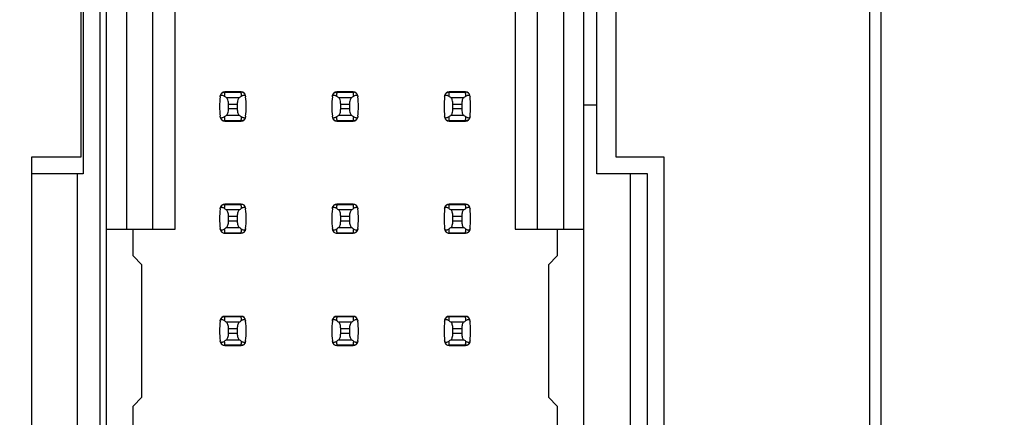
# Model space of a CAD drawing. Header units: inches. Extents: x 0 to 34, y 0 to 22.
# Tile 18 of 39: x 7.5 to 9.3, y 12.5 to 13.2. Entities that reach past the tile are written whole.
import ezdxf

# ---------------------------------------------------------------- set-up
doc = ezdxf.new("R2010")
doc.units = ezdxf.units.IN
doc.header["$LTSCALE"] = 1.87
doc.header["$MEASUREMENT"] = 0
doc.layers.get('0').update_dxf_attribs({"linetype": 'CONTINUOUS'})
doc.layers.add('DIMENSIONS', color=7, linetype='CONTINUOUS')
doc.styles.get("Standard").update_dxf_attribs({"font": 'txt', "width": 0.8})
doc.dimstyles.new('DIMSTYLE_2', dxfattribs={"dimtxt": 0.125, "dimasz": 0.18, "dimexe": 0.125, "dimexo": 0.0625, "dimgap": 0.09, "dimtad": 0, "dimtih": 1, "dimtoh": 1, "dimlfac": 0.5, "dimzin": 4, "dimdsep": 46, "dimtxsty": 'STANDARD', "dimblk": '_FILLED', "dimblk1": '_FILLED', "dimblk2": '_FILLED', "dimcen": 0.09, "dimadec": 0, "dimazin": 0, "dimtp": 0.001, "dimtm": 0.001, "dimtfac": 1, "dimtofl": 0, "dimtmove": 0, "dimatfit": 3, "dimldrblk": '_FILLED', "dimfxl": 1, "dimtolj": 1, "dimtzin": 4, "dimarcsym": 0})

# ---------------------------------------------------------------- blocks, each defined once
blk = doc.blocks.new('*D12')
at = {"layer": 'DIMENSIONS', "color": 2, "linetype": 'CONTINUOUS'}
blk.add_line((7.5631, 14.2077), (6.7841, 14.2077), dxfattribs=at)
at = {"layer": 'DIMENSIONS', "color": 2, "linetype": 'CONTINUOUS', "insert": (6.7216, 14.2702), "char_height": 0.125, "width": 1.225, "attachment_point": 3, "line_spacing_factor": 0.9}
blk.add_mtext('4.15{\\Ftxt.shx;\\W1.000000;\\H0.125000; }[105.4]', dxfattribs=at)
blk = doc.blocks.new('_FILLED')
at = {"color": 0, "linetype": 'BYBLOCK'}
blk.add_solid([(0, 0), (-1, 0.1736), (-1, -0.1736)], dxfattribs=at)
blk = doc.blocks.new('*D15')
at = {"layer": 'DIMENSIONS', "color": 2, "linetype": 'CONTINUOUS'}
blk.add_line((8.9401, 14.2437), (9.7351, 14.2437), dxfattribs=at)
at = {"layer": 'DIMENSIONS', "color": 2, "linetype": 'CONTINUOUS', "insert": (9.7976, 14.3062), "char_height": 0.125, "width": 1.225, "attachment_point": 1, "line_spacing_factor": 0.9}
blk.add_mtext('4.17{\\Ftxt.shx;\\W1.000000;\\H0.125000; }[105.8]', dxfattribs=at)
blk = doc.blocks.new('*D16')
at = {"layer": 'DIMENSIONS', "color": 2, "linetype": 'CONTINUOUS'}
blk.add_line((8.9401, 13.2617), (9.7351, 13.2617), dxfattribs=at)
at = {"layer": 'DIMENSIONS', "color": 2, "linetype": 'CONTINUOUS', "insert": (9.7976, 13.3242), "char_height": 0.125, "width": 1.125, "attachment_point": 1, "line_spacing_factor": 0.9}
blk.add_mtext('3.68{\\Ftxt.shx;\\W1.000000;\\H0.125000; }[93.3]', dxfattribs=at)

msp = doc.modelspace()

# ---------------------------------------------------------------- linework, layer by layer
at = {"color": 7, "linetype": 'CONTINUOUS'}
for p, q in [((9.0476, 15.7957), (9.0476, 5.6677)), ((9.0276, 15.7357), (9.0276, 5.7277)), ((7.6216, 14.2377), (7.6216, 12.9417)), ((8.5756, 12.9417), (8.5756, 14.2377)), ((7.6256, 14.2077), (7.6256, 12.9117)), ((7.6556, 14.2077), (7.6556, 7.2537)), ((8.5416, 12.9117), (8.5416, 14.2077)), ((7.6675, 7.2868), (7.6675, 14.1766)), ((8.5179, 7.2868), (8.5179, 14.1766)), ((7.7029, 14.1333), (7.7029, 12.8128)), ((7.7501, 12.8128), (7.7501, 14.086)), ((7.7895, 12.8128), (7.7895, 14.0467)), ((8.4824, 12.8128), (8.4824, 14.0545)), ((8.4352, 14.0073), (8.4352, 12.8128)), ((8.3958, 13.9679), (8.3958, 12.8128)), ((7.9073, 13.0577), (7.878, 13.0577)), ((7.878, 13.0577), (7.878, 13.0573)), ((7.878, 13.0573), (7.9073, 13.0573)), ((7.9073, 13.0573), (7.9073, 13.0577)), ((8.1073, 13.0577), (8.078, 13.0577)), ((8.078, 13.0577), (8.078, 13.0573)), ((8.078, 13.0573), (8.1073, 13.0573)), ((8.1073, 13.0573), (8.1073, 13.0577)), ((8.3073, 13.0577), (8.278, 13.0577)), ((8.278, 13.0577), (8.278, 13.0573)), ((8.278, 13.0573), (8.3073, 13.0573)), ((8.3073, 13.0573), (8.3073, 13.0577)), ((7.904, 13.0474), (7.8813, 13.0474)), ((8.104, 13.0474), (8.0813, 13.0474)), ((8.304, 13.0474), (8.2813, 13.0474)), ((7.8848, 13.0274), (7.8848, 13.036)), ((7.8848, 13.036), (7.9005, 13.036)), ((7.9005, 13.0274), (7.8848, 13.0274)), ((7.9005, 13.036), (7.9005, 13.0274)), ((8.0848, 13.0274), (8.0848, 13.036)), ((8.0848, 13.036), (8.1005, 13.036)), ((8.1005, 13.0274), (8.0848, 13.0274)), ((8.1005, 13.036), (8.1005, 13.0274)), ((8.2848, 13.0274), (8.2848, 13.036)), ((8.2848, 13.036), (8.3005, 13.036)), ((8.3005, 13.0274), (8.2848, 13.0274)), ((8.3005, 13.036), (8.3005, 13.0274)), ((8.5179, 13.0344), (8.5416, 13.0344)), ((7.9073, 13.0061), (7.878, 13.0061)), ((7.878, 13.0061), (7.878, 13.0057)), ((7.878, 13.0057), (7.9073, 13.0057)), ((7.8813, 13.016), (7.904, 13.016)), ((7.9073, 13.0057), (7.9073, 13.0061)), ((8.1073, 13.0061), (8.078, 13.0061)), ((8.078, 13.0061), (8.078, 13.0057)), ((8.078, 13.0057), (8.1073, 13.0057)), ((8.0813, 13.016), (8.104, 13.016)), ((8.1073, 13.0057), (8.1073, 13.0061)), ((8.3073, 13.0061), (8.278, 13.0061)), ((8.278, 13.0061), (8.278, 13.0057)), ((8.278, 13.0057), (8.3073, 13.0057)), ((8.2813, 13.016), (8.304, 13.016)), ((8.3073, 13.0057), (8.3073, 13.0061)), ((7.5336, 12.9417), (7.5336, 12.3217)), ((7.6216, 12.9417), (7.5336, 12.9417)), ((8.6616, 12.9417), (8.5756, 12.9417)), ((8.6616, 12.3217), (8.6616, 12.9417)), ((7.6256, 12.9117), (7.5336, 12.9117)), ((7.6156, 12.3517), (7.6156, 12.9117)), ((8.6316, 12.9117), (8.5416, 12.9117)), ((8.6005, 12.9117), (8.6005, 12.3517)), ((8.6316, 12.3517), (8.6316, 12.9117)), ((7.9073, 12.8577), (7.878, 12.8577)), ((7.878, 12.8577), (7.878, 12.8573)), ((7.878, 12.8573), (7.9073, 12.8573)), ((7.904, 12.8474), (7.8813, 12.8474)), ((7.9073, 12.8573), (7.9073, 12.8577)), ((8.1073, 12.8577), (8.078, 12.8577)), ((8.078, 12.8577), (8.078, 12.8573)), ((8.078, 12.8573), (8.1073, 12.8573)), ((8.104, 12.8474), (8.0813, 12.8474)), ((8.1073, 12.8573), (8.1073, 12.8577)), ((8.3073, 12.8577), (8.278, 12.8577)), ((8.278, 12.8577), (8.278, 12.8573)), ((8.278, 12.8573), (8.3073, 12.8573)), ((8.304, 12.8474), (8.2813, 12.8474)), ((8.3073, 12.8573), (8.3073, 12.8577)), ((7.8848, 12.8274), (7.8848, 12.836)), ((7.8848, 12.836), (7.9005, 12.836)), ((7.9005, 12.836), (7.9005, 12.8274)), ((8.0848, 12.8274), (8.0848, 12.836)), ((8.0848, 12.836), (8.1005, 12.836)), ((8.1005, 12.836), (8.1005, 12.8274)), ((8.2848, 12.8274), (8.2848, 12.836)), ((8.2848, 12.836), (8.3005, 12.836)), ((8.3005, 12.836), (8.3005, 12.8274)), ((7.6675, 12.8128), (7.7895, 12.8128)), ((7.7147, 12.7656), (7.7147, 12.8128)), ((7.8813, 12.816), (7.904, 12.816)), ((7.9005, 12.8274), (7.8848, 12.8274)), ((8.0813, 12.816), (8.104, 12.816)), ((8.1005, 12.8274), (8.0848, 12.8274)), ((8.2813, 12.816), (8.304, 12.816)), ((8.3005, 12.8274), (8.2848, 12.8274)), ((8.3958, 12.8128), (8.5179, 12.8128)), ((8.4706, 12.8128), (8.4706, 12.7656)), ((7.9073, 12.8061), (7.878, 12.8061)), ((7.878, 12.8061), (7.878, 12.8057)), ((7.878, 12.8057), (7.9073, 12.8057)), ((7.9073, 12.8057), (7.9073, 12.8061)), ((8.1073, 12.8061), (8.078, 12.8061)), ((8.078, 12.8061), (8.078, 12.8057)), ((8.078, 12.8057), (8.1073, 12.8057)), ((8.1073, 12.8057), (8.1073, 12.8061)), ((8.3073, 12.8061), (8.278, 12.8061)), ((8.278, 12.8061), (8.278, 12.8057)), ((8.278, 12.8057), (8.3073, 12.8057)), ((8.3073, 12.8057), (8.3073, 12.8061)), ((7.7305, 12.7498), (7.7147, 12.7656)), ((8.4706, 12.7656), (8.4549, 12.7498)), ((7.7305, 12.5136), (7.7305, 12.7498)), ((8.4549, 12.7498), (8.4549, 12.5136)), ((7.9073, 12.6577), (7.878, 12.6577)), ((7.878, 12.6577), (7.878, 12.6573)), ((7.878, 12.6573), (7.9073, 12.6573)), ((7.9073, 12.6573), (7.9073, 12.6577)), ((8.1073, 12.6577), (8.078, 12.6577)), ((8.078, 12.6577), (8.078, 12.6573)), ((8.078, 12.6573), (8.1073, 12.6573)), ((8.1073, 12.6573), (8.1073, 12.6577)), ((8.3073, 12.6577), (8.278, 12.6577)), ((8.278, 12.6577), (8.278, 12.6573)), ((8.278, 12.6573), (8.3073, 12.6573)), ((8.3073, 12.6573), (8.3073, 12.6577)), ((7.904, 12.6474), (7.8813, 12.6474)), ((8.104, 12.6474), (8.0813, 12.6474)), ((8.304, 12.6474), (8.2813, 12.6474)), ((7.8848, 12.6274), (7.8848, 12.636)), ((7.8848, 12.636), (7.9005, 12.636)), ((7.9005, 12.6274), (7.8848, 12.6274)), ((7.9005, 12.636), (7.9005, 12.6274)), ((8.0848, 12.6274), (8.0848, 12.636)), ((8.0848, 12.636), (8.1005, 12.636)), ((8.1005, 12.6274), (8.0848, 12.6274)), ((8.1005, 12.636), (8.1005, 12.6274)), ((8.2848, 12.6274), (8.2848, 12.636)), ((8.2848, 12.636), (8.3005, 12.636)), ((8.3005, 12.6274), (8.2848, 12.6274)), ((8.3005, 12.636), (8.3005, 12.6274)), ((7.9073, 12.6061), (7.878, 12.6061)), ((7.878, 12.6061), (7.878, 12.6057)), ((7.878, 12.6057), (7.9073, 12.6057)), ((7.8813, 12.616), (7.904, 12.616)), ((7.9073, 12.6057), (7.9073, 12.6061)), ((8.1073, 12.6061), (8.078, 12.6061)), ((8.078, 12.6061), (8.078, 12.6057)), ((8.078, 12.6057), (8.1073, 12.6057)), ((8.0813, 12.616), (8.104, 12.616)), ((8.1073, 12.6057), (8.1073, 12.6061)), ((8.3073, 12.6061), (8.278, 12.6061)), ((8.278, 12.6061), (8.278, 12.6057)), ((8.278, 12.6057), (8.3073, 12.6057)), ((8.2813, 12.616), (8.304, 12.616)), ((8.3073, 12.6057), (8.3073, 12.6061)), ((7.7147, 12.4978), (7.7305, 12.5136)), ((8.4549, 12.5136), (8.4706, 12.4978)), ((7.7147, 12.4506), (7.7147, 12.4978)), ((8.4706, 12.4978), (8.4706, 12.4506))]:
    msp.add_line(p, q, dxfattribs=at)
for centre, radius, start, end in [((7.878, 13.0498), 0.00787, 90, 173.0471), ((8.0265, 13.0393), 0.1496, 173.0991, 175.7944), ((7.9073, 13.0498), 0.00787, 6.9529, 90), ((7.7588, 13.0393), 0.1496, 4.2056, 6.9009), ((8.078, 13.0498), 0.00787, 90, 173.0471), ((8.2265, 13.0393), 0.1496, 173.0991, 175.7944), ((8.1073, 13.0498), 0.00787, 6.9529, 90), ((7.9588, 13.0393), 0.1496, 4.2056, 6.9009), ((8.278, 13.0498), 0.00787, 90, 173.0471), ((8.4265, 13.0393), 0.1496, 173.0991, 175.7944), ((8.3073, 13.0498), 0.00787, 6.9529, 90), ((8.1588, 13.0393), 0.1496, 4.2056, 6.9009), ((8.0265, 13.0317), 0.1575, 173.6288, 186.3712), ((7.7588, 13.0317), 0.1575, 353.6288, 6.3712), ((8.2265, 13.0317), 0.1575, 173.6288, 186.3712), ((7.9588, 13.0317), 0.1575, 353.6288, 6.3712), ((8.4265, 13.0317), 0.1575, 173.6288, 186.3712), ((8.1588, 13.0317), 0.1575, 353.6288, 6.3712), ((7.878, 13.0136), 0.00787, 186.9529, 270), ((8.0265, 13.0241), 0.1496, 184.2056, 186.9009), ((7.7588, 13.0241), 0.1496, 353.0991, 355.7944), ((7.9073, 13.0136), 0.00787, 270, 353.0471), ((8.078, 13.0136), 0.00787, 186.9529, 270), ((8.2265, 13.0241), 0.1496, 184.2056, 186.9009), ((7.9588, 13.0241), 0.1496, 353.0991, 355.7944), ((8.1073, 13.0136), 0.00787, 270, 353.0471), ((8.278, 13.0136), 0.00787, 186.9529, 270), ((8.4265, 13.0241), 0.1496, 184.2056, 186.9009), ((8.1588, 13.0241), 0.1496, 353.0991, 355.7944), ((8.3073, 13.0136), 0.00787, 270, 353.0471), ((8.0265, 12.8317), 0.1575, 173.6288, 186.3712), ((7.878, 12.8498), 0.00787, 90, 173.0471), ((8.0265, 12.8393), 0.1496, 173.0991, 175.7944), ((7.9073, 12.8498), 0.00787, 6.9529, 90), ((7.7588, 12.8393), 0.1496, 4.2056, 6.9009), ((7.7588, 12.8317), 0.1575, 353.6288, 6.3712), ((8.2265, 12.8317), 0.1575, 173.6288, 186.3712), ((8.078, 12.8498), 0.00787, 90, 173.0471), ((8.2265, 12.8393), 0.1496, 173.0991, 175.7944), ((8.1073, 12.8498), 0.00787, 6.9529, 90), ((7.9588, 12.8393), 0.1496, 4.2056, 6.9009), ((7.9588, 12.8317), 0.1575, 353.6288, 6.3712), ((8.4265, 12.8317), 0.1575, 173.6288, 186.3712), ((8.278, 12.8498), 0.00787, 90, 173.0471), ((8.4265, 12.8393), 0.1496, 173.0991, 175.7944), ((8.3073, 12.8498), 0.00787, 6.9529, 90), ((8.1588, 12.8393), 0.1496, 4.2056, 6.9009), ((8.1588, 12.8317), 0.1575, 353.6288, 6.3712), ((7.878, 12.8136), 0.00787, 186.9529, 270), ((8.0265, 12.8241), 0.1496, 184.2056, 186.9009), ((7.7588, 12.8241), 0.1496, 353.0991, 355.7944), ((7.9073, 12.8136), 0.00787, 270, 353.0471), ((8.078, 12.8136), 0.00787, 186.9529, 270), ((8.2265, 12.8241), 0.1496, 184.2056, 186.9009), ((7.9588, 12.8241), 0.1496, 353.0991, 355.7944), ((8.1073, 12.8136), 0.00787, 270, 353.0471), ((8.278, 12.8136), 0.00787, 186.9529, 270), ((8.4265, 12.8241), 0.1496, 184.2056, 186.9009), ((8.1588, 12.8241), 0.1496, 353.0991, 355.7944), ((8.3073, 12.8136), 0.00787, 270, 353.0471), ((7.878, 12.6498), 0.00787, 90, 173.0471), ((8.0265, 12.6393), 0.1496, 173.0991, 175.7944), ((7.9073, 12.6498), 0.00787, 6.9529, 90), ((7.7588, 12.6393), 0.1496, 4.2056, 6.9009), ((8.078, 12.6498), 0.00787, 90, 173.0471), ((8.2265, 12.6393), 0.1496, 173.0991, 175.7944), ((8.1073, 12.6498), 0.00787, 6.9529, 90), ((7.9588, 12.6393), 0.1496, 4.2056, 6.9009), ((8.278, 12.6498), 0.00787, 90, 173.0471), ((8.4265, 12.6393), 0.1496, 173.0991, 175.7944), ((8.3073, 12.6498), 0.00787, 6.9529, 90), ((8.1588, 12.6393), 0.1496, 4.2056, 6.9009), ((8.0265, 12.6317), 0.1575, 173.6288, 186.3712), ((7.7588, 12.6317), 0.1575, 353.6288, 6.3712), ((8.2265, 12.6317), 0.1575, 173.6288, 186.3712), ((7.9588, 12.6317), 0.1575, 353.6288, 6.3712), ((8.4265, 12.6317), 0.1575, 173.6288, 186.3712), ((8.1588, 12.6317), 0.1575, 353.6288, 6.3712), ((7.878, 12.6136), 0.00787, 186.9529, 270), ((8.0265, 12.6241), 0.1496, 184.2056, 186.9009), ((7.7588, 12.6241), 0.1496, 353.0991, 355.7944), ((7.9073, 12.6136), 0.00787, 270, 353.0471), ((8.078, 12.6136), 0.00787, 186.9529, 270), ((8.2265, 12.6241), 0.1496, 184.2056, 186.9009), ((7.9588, 12.6241), 0.1496, 353.0991, 355.7944), ((8.1073, 12.6136), 0.00787, 270, 353.0471), ((8.278, 12.6136), 0.00787, 186.9529, 270), ((8.4265, 12.6241), 0.1496, 184.2056, 186.9009), ((8.1588, 12.6241), 0.1496, 353.0991, 355.7944), ((8.3073, 12.6136), 0.00787, 270, 353.0471)]:
    msp.add_arc(centre, radius, start, end, dxfattribs=at)
for centre, start_param, end_param in [((8.2488, 13.0852), -2.804032, -2.774684), ((7.5365, 13.0852), -0.366909, -0.33756), ((8.4488, 13.0852), -2.804032, -2.774684), ((7.7365, 13.0852), -0.366909, -0.33756), ((8.6488, 13.0852), -2.804032, -2.774684), ((7.9365, 13.0852), -0.366909, -0.33756), ((8.2488, 12.9782), 2.774684, 2.804032), ((7.5365, 12.9782), 0.33756, 0.366909), ((8.4488, 12.9782), 2.774684, 2.804032), ((7.7365, 12.9782), 0.33756, 0.366909), ((8.6488, 12.9782), 2.774684, 2.804032), ((7.9365, 12.9782), 0.33756, 0.366909), ((8.2488, 12.8852), -2.804032, -2.774684), ((7.5365, 12.8852), -0.366909, -0.33756), ((8.4488, 12.8852), -2.804032, -2.774684), ((7.7365, 12.8852), -0.366909, -0.33756), ((8.6488, 12.8852), -2.804032, -2.774684), ((7.9365, 12.8852), -0.366909, -0.33756), ((8.2488, 12.7782), 2.774684, 2.804032), ((7.5365, 12.7782), 0.33756, 0.366909), ((8.4488, 12.7782), 2.774684, 2.804032), ((7.7365, 12.7782), 0.33756, 0.366909), ((8.6488, 12.7782), 2.774684, 2.804032), ((7.9365, 12.7782), 0.33756, 0.366909), ((8.2488, 12.6852), -2.804032, -2.774684), ((7.5365, 12.6852), -0.366909, -0.33756), ((8.4488, 12.6852), -2.804032, -2.774684), ((7.7365, 12.6852), -0.366909, -0.33756), ((8.6488, 12.6852), -2.804032, -2.774684), ((7.9365, 12.6852), -0.366909, -0.33756), ((8.2488, 12.5782), 2.774684, 2.804032), ((7.5365, 12.5782), 0.33756, 0.366909), ((8.4488, 12.5782), 2.774684, 2.804032), ((7.7365, 12.5782), 0.33756, 0.366909), ((8.6488, 12.5782), 2.774684, 2.804032), ((7.9365, 12.5782), 0.33756, 0.366909)]:
    msp.add_ellipse(centre, major_axis=(0.3937, 0), ratio=0.267949, start_param=start_param, end_param=end_param, dxfattribs=at)
for points, knots in [([(7.8702, 13.0506), (7.8704, 13.0524), (7.8723, 13.056), (7.8761, 13.0573), (7.878, 13.0573)], [0, 0, 0, 0, 0.49418, 1, 1, 1, 1]), ([(7.9151, 13.0506), (7.9149, 13.0524), (7.913, 13.056), (7.9092, 13.0573), (7.9073, 13.0573)], [0, 0, 0, 0, 0.49418, 1, 1, 1, 1]), ([(8.0702, 13.0506), (8.0704, 13.0524), (8.0723, 13.056), (8.0761, 13.0573), (8.078, 13.0573)], [0, 0, 0, 0, 0.49418, 1, 1, 1, 1]), ([(8.1151, 13.0506), (8.1149, 13.0524), (8.113, 13.056), (8.1092, 13.0573), (8.1073, 13.0573)], [0, 0, 0, 0, 0.49418, 1, 1, 1, 1]), ([(8.2702, 13.0506), (8.2704, 13.0524), (8.2723, 13.056), (8.2761, 13.0573), (8.278, 13.0573)], [0, 0, 0, 0, 0.49418, 1, 1, 1, 1]), ([(8.3151, 13.0506), (8.3149, 13.0524), (8.313, 13.056), (8.3092, 13.0573), (8.3073, 13.0573)], [0, 0, 0, 0, 0.49418, 1, 1, 1, 1]), ([(7.87, 13.0492), (7.8701, 13.0499), (7.8703, 13.051), (7.8717, 13.0522), (7.8735, 13.0523), (7.8754, 13.0516), (7.8767, 13.0508), (7.8773, 13.0503)], [0, 0, 0, 0, 0.221573, 0.342081, 0.537638, 0.75178, 1, 1, 1, 1]), ([(7.8848, 13.036), (7.8848, 13.0384), (7.8844, 13.0419), (7.8829, 13.0457), (7.8819, 13.047), (7.8813, 13.0474)], [0, 0, 0, 0, 0.604658, 0.834309, 1, 1, 1, 1]), ([(7.904, 13.0474), (7.9035, 13.047), (7.9025, 13.0457), (7.9009, 13.0419), (7.9005, 13.0384), (7.9005, 13.036)], [0, 0, 0, 0, 0.165672, 0.395352, 1, 1, 1, 1]), ([(7.908, 13.0503), (7.9086, 13.0508), (7.9099, 13.0516), (7.9118, 13.0523), (7.9136, 13.0522), (7.915, 13.051), (7.9152, 13.0499), (7.9153, 13.0492)], [0, 0, 0, 0, 0.248219, 0.462352, 0.657907, 0.778419, 1, 1, 1, 1]), ([(8.07, 13.0492), (8.0701, 13.0499), (8.0703, 13.051), (8.0717, 13.0522), (8.0735, 13.0523), (8.0754, 13.0516), (8.0767, 13.0508), (8.0773, 13.0503)], [0, 0, 0, 0, 0.221573, 0.342081, 0.537638, 0.75178, 1, 1, 1, 1]), ([(8.0848, 13.036), (8.0848, 13.0384), (8.0844, 13.0419), (8.0829, 13.0457), (8.0819, 13.047), (8.0813, 13.0474)], [0, 0, 0, 0, 0.604658, 0.834309, 1, 1, 1, 1]), ([(8.104, 13.0474), (8.1035, 13.047), (8.1025, 13.0457), (8.1009, 13.0419), (8.1005, 13.0384), (8.1005, 13.036)], [0, 0, 0, 0, 0.165672, 0.395352, 1, 1, 1, 1]), ([(8.108, 13.0503), (8.1086, 13.0508), (8.1099, 13.0516), (8.1118, 13.0523), (8.1136, 13.0522), (8.115, 13.051), (8.1152, 13.0499), (8.1153, 13.0492)], [0, 0, 0, 0, 0.248219, 0.462352, 0.657907, 0.778419, 1, 1, 1, 1]), ([(8.27, 13.0492), (8.2701, 13.0499), (8.2703, 13.051), (8.2717, 13.0522), (8.2735, 13.0523), (8.2754, 13.0516), (8.2767, 13.0508), (8.2773, 13.0503)], [0, 0, 0, 0, 0.221573, 0.342081, 0.537638, 0.75178, 1, 1, 1, 1]), ([(8.2848, 13.036), (8.2848, 13.0384), (8.2844, 13.0419), (8.2829, 13.0457), (8.2819, 13.047), (8.2813, 13.0474)], [0, 0, 0, 0, 0.604658, 0.834309, 1, 1, 1, 1]), ([(8.304, 13.0474), (8.3035, 13.047), (8.3025, 13.0457), (8.3009, 13.0419), (8.3005, 13.0384), (8.3005, 13.036)], [0, 0, 0, 0, 0.165672, 0.395352, 1, 1, 1, 1]), ([(8.308, 13.0503), (8.3086, 13.0508), (8.3099, 13.0516), (8.3118, 13.0523), (8.3136, 13.0522), (8.315, 13.051), (8.3152, 13.0499), (8.3153, 13.0492)], [0, 0, 0, 0, 0.248219, 0.462352, 0.657907, 0.778419, 1, 1, 1, 1]), ([(7.8813, 13.016), (7.8819, 13.0164), (7.8829, 13.0177), (7.8844, 13.0215), (7.8848, 13.025), (7.8848, 13.0274)], [0, 0, 0, 0, 0.165672, 0.395352, 1, 1, 1, 1]), ([(7.9005, 13.0274), (7.9005, 13.025), (7.9009, 13.0215), (7.9025, 13.0177), (7.9035, 13.0164), (7.904, 13.016)], [0, 0, 0, 0, 0.604658, 0.834309, 1, 1, 1, 1]), ([(8.0813, 13.016), (8.0819, 13.0164), (8.0829, 13.0177), (8.0844, 13.0215), (8.0848, 13.025), (8.0848, 13.0274)], [0, 0, 0, 0, 0.165672, 0.395352, 1, 1, 1, 1]), ([(8.1005, 13.0274), (8.1005, 13.025), (8.1009, 13.0215), (8.1025, 13.0177), (8.1035, 13.0164), (8.104, 13.016)], [0, 0, 0, 0, 0.604658, 0.834309, 1, 1, 1, 1]), ([(8.2813, 13.016), (8.2819, 13.0164), (8.2829, 13.0177), (8.2844, 13.0215), (8.2848, 13.025), (8.2848, 13.0274)], [0, 0, 0, 0, 0.165672, 0.395352, 1, 1, 1, 1]), ([(8.3005, 13.0274), (8.3005, 13.025), (8.3009, 13.0215), (8.3025, 13.0177), (8.3035, 13.0164), (8.304, 13.016)], [0, 0, 0, 0, 0.604658, 0.834309, 1, 1, 1, 1]), ([(7.8773, 13.0131), (7.8767, 13.0126), (7.8754, 13.0118), (7.8735, 13.0111), (7.8717, 13.0112), (7.8703, 13.0124), (7.8701, 13.0135), (7.87, 13.0142)], [0, 0, 0, 0, 0.248219, 0.462352, 0.657906, 0.77842, 1, 1, 1, 1]), ([(7.8702, 13.0128), (7.8704, 13.011), (7.8723, 13.0074), (7.8761, 13.0061), (7.878, 13.0061)], [0, 0, 0, 0, 0.49418, 1, 1, 1, 1]), ([(7.9151, 13.0128), (7.9149, 13.011), (7.913, 13.0074), (7.9092, 13.0061), (7.9073, 13.0061)], [0, 0, 0, 0, 0.49418, 1, 1, 1, 1]), ([(7.9153, 13.0142), (7.9152, 13.0135), (7.915, 13.0124), (7.9136, 13.0112), (7.9118, 13.0111), (7.9099, 13.0118), (7.9086, 13.0126), (7.908, 13.0131)], [0, 0, 0, 0, 0.221528, 0.34208, 0.53764, 0.751766, 1, 1, 1, 1]), ([(8.0773, 13.0131), (8.0767, 13.0126), (8.0754, 13.0118), (8.0735, 13.0111), (8.0717, 13.0112), (8.0703, 13.0124), (8.0701, 13.0135), (8.07, 13.0142)], [0, 0, 0, 0, 0.248219, 0.462352, 0.657906, 0.77842, 1, 1, 1, 1]), ([(8.0702, 13.0128), (8.0704, 13.011), (8.0723, 13.0074), (8.0761, 13.0061), (8.078, 13.0061)], [0, 0, 0, 0, 0.49418, 1, 1, 1, 1]), ([(8.1151, 13.0128), (8.1149, 13.011), (8.113, 13.0074), (8.1092, 13.0061), (8.1073, 13.0061)], [0, 0, 0, 0, 0.49418, 1, 1, 1, 1]), ([(8.1153, 13.0142), (8.1152, 13.0135), (8.115, 13.0124), (8.1136, 13.0112), (8.1118, 13.0111), (8.1099, 13.0118), (8.1086, 13.0126), (8.108, 13.0131)], [0, 0, 0, 0, 0.221528, 0.34208, 0.53764, 0.751766, 1, 1, 1, 1]), ([(8.2773, 13.0131), (8.2767, 13.0126), (8.2754, 13.0118), (8.2735, 13.0111), (8.2717, 13.0112), (8.2703, 13.0124), (8.2701, 13.0135), (8.27, 13.0142)], [0, 0, 0, 0, 0.248219, 0.462352, 0.657906, 0.77842, 1, 1, 1, 1]), ([(8.2702, 13.0128), (8.2704, 13.011), (8.2723, 13.0074), (8.2761, 13.0061), (8.278, 13.0061)], [0, 0, 0, 0, 0.49418, 1, 1, 1, 1]), ([(8.3151, 13.0128), (8.3149, 13.011), (8.313, 13.0074), (8.3092, 13.0061), (8.3073, 13.0061)], [0, 0, 0, 0, 0.49418, 1, 1, 1, 1]), ([(8.3153, 13.0142), (8.3152, 13.0135), (8.315, 13.0124), (8.3136, 13.0112), (8.3118, 13.0111), (8.3099, 13.0118), (8.3086, 13.0126), (8.308, 13.0131)], [0, 0, 0, 0, 0.221528, 0.34208, 0.53764, 0.751766, 1, 1, 1, 1]), ([(7.87, 12.8492), (7.8701, 12.8499), (7.8703, 12.851), (7.8717, 12.8522), (7.8735, 12.8523), (7.8754, 12.8516), (7.8767, 12.8508), (7.8773, 12.8503)], [0, 0, 0, 0, 0.221573, 0.342081, 0.537638, 0.75178, 1, 1, 1, 1]), ([(7.8702, 12.8506), (7.8704, 12.8524), (7.8723, 12.856), (7.8761, 12.8573), (7.878, 12.8573)], [0, 0, 0, 0, 0.49418, 1, 1, 1, 1]), ([(7.8848, 12.836), (7.8848, 12.8384), (7.8844, 12.8419), (7.8829, 12.8457), (7.8819, 12.847), (7.8813, 12.8474)], [0, 0, 0, 0, 0.604658, 0.834309, 1, 1, 1, 1]), ([(7.904, 12.8474), (7.9035, 12.847), (7.9025, 12.8457), (7.9009, 12.8419), (7.9005, 12.8384), (7.9005, 12.836)], [0, 0, 0, 0, 0.165672, 0.395352, 1, 1, 1, 1]), ([(7.9151, 12.8506), (7.9149, 12.8524), (7.913, 12.856), (7.9092, 12.8573), (7.9073, 12.8573)], [0, 0, 0, 0, 0.49418, 1, 1, 1, 1]), ([(7.908, 12.8503), (7.9086, 12.8508), (7.9099, 12.8516), (7.9118, 12.8523), (7.9136, 12.8522), (7.915, 12.851), (7.9152, 12.8499), (7.9153, 12.8492)], [0, 0, 0, 0, 0.248219, 0.462352, 0.657907, 0.778419, 1, 1, 1, 1]), ([(8.07, 12.8492), (8.0701, 12.8499), (8.0703, 12.851), (8.0717, 12.8522), (8.0735, 12.8523), (8.0754, 12.8516), (8.0767, 12.8508), (8.0773, 12.8503)], [0, 0, 0, 0, 0.221573, 0.342081, 0.537638, 0.75178, 1, 1, 1, 1]), ([(8.0702, 12.8506), (8.0704, 12.8524), (8.0723, 12.856), (8.0761, 12.8573), (8.078, 12.8573)], [0, 0, 0, 0, 0.49418, 1, 1, 1, 1]), ([(8.0848, 12.836), (8.0848, 12.8384), (8.0844, 12.8419), (8.0829, 12.8457), (8.0819, 12.847), (8.0813, 12.8474)], [0, 0, 0, 0, 0.604658, 0.834309, 1, 1, 1, 1]), ([(8.104, 12.8474), (8.1035, 12.847), (8.1025, 12.8457), (8.1009, 12.8419), (8.1005, 12.8384), (8.1005, 12.836)], [0, 0, 0, 0, 0.165672, 0.395352, 1, 1, 1, 1]), ([(8.1151, 12.8506), (8.1149, 12.8524), (8.113, 12.856), (8.1092, 12.8573), (8.1073, 12.8573)], [0, 0, 0, 0, 0.49418, 1, 1, 1, 1]), ([(8.108, 12.8503), (8.1086, 12.8508), (8.1099, 12.8516), (8.1118, 12.8523), (8.1136, 12.8522), (8.115, 12.851), (8.1152, 12.8499), (8.1153, 12.8492)], [0, 0, 0, 0, 0.248219, 0.462352, 0.657907, 0.778419, 1, 1, 1, 1]), ([(8.27, 12.8492), (8.2701, 12.8499), (8.2703, 12.851), (8.2717, 12.8522), (8.2735, 12.8523), (8.2754, 12.8516), (8.2767, 12.8508), (8.2773, 12.8503)], [0, 0, 0, 0, 0.221573, 0.342081, 0.537638, 0.75178, 1, 1, 1, 1]), ([(8.2702, 12.8506), (8.2704, 12.8524), (8.2723, 12.856), (8.2761, 12.8573), (8.278, 12.8573)], [0, 0, 0, 0, 0.49418, 1, 1, 1, 1]), ([(8.2848, 12.836), (8.2848, 12.8384), (8.2844, 12.8419), (8.2829, 12.8457), (8.2819, 12.847), (8.2813, 12.8474)], [0, 0, 0, 0, 0.604658, 0.834309, 1, 1, 1, 1]), ([(8.304, 12.8474), (8.3035, 12.847), (8.3025, 12.8457), (8.3009, 12.8419), (8.3005, 12.8384), (8.3005, 12.836)], [0, 0, 0, 0, 0.165672, 0.395352, 1, 1, 1, 1]), ([(8.3151, 12.8506), (8.3149, 12.8524), (8.313, 12.856), (8.3092, 12.8573), (8.3073, 12.8573)], [0, 0, 0, 0, 0.49418, 1, 1, 1, 1]), ([(8.308, 12.8503), (8.3086, 12.8508), (8.3099, 12.8516), (8.3118, 12.8523), (8.3136, 12.8522), (8.315, 12.851), (8.3152, 12.8499), (8.3153, 12.8492)], [0, 0, 0, 0, 0.248219, 0.462352, 0.657907, 0.778419, 1, 1, 1, 1]), ([(7.8773, 12.8131), (7.8767, 12.8126), (7.8754, 12.8118), (7.8735, 12.8111), (7.8717, 12.8112), (7.8703, 12.8124), (7.8701, 12.8135), (7.87, 12.8142)], [0, 0, 0, 0, 0.248219, 0.462352, 0.657906, 0.77842, 1, 1, 1, 1]), ([(7.8702, 12.8128), (7.8704, 12.811), (7.8723, 12.8074), (7.8761, 12.8061), (7.878, 12.8061)], [0, 0, 0, 0, 0.49418, 1, 1, 1, 1]), ([(7.8813, 12.816), (7.8819, 12.8164), (7.8829, 12.8177), (7.8844, 12.8215), (7.8848, 12.825), (7.8848, 12.8274)], [0, 0, 0, 0, 0.165672, 0.395352, 1, 1, 1, 1]), ([(7.9005, 12.8274), (7.9005, 12.825), (7.9009, 12.8215), (7.9025, 12.8177), (7.9035, 12.8164), (7.904, 12.816)], [0, 0, 0, 0, 0.604658, 0.834309, 1, 1, 1, 1]), ([(7.9151, 12.8128), (7.9149, 12.811), (7.913, 12.8074), (7.9092, 12.8061), (7.9073, 12.8061)], [0, 0, 0, 0, 0.49418, 1, 1, 1, 1]), ([(7.9153, 12.8142), (7.9152, 12.8135), (7.915, 12.8124), (7.9136, 12.8112), (7.9118, 12.8111), (7.9099, 12.8118), (7.9086, 12.8126), (7.908, 12.8131)], [0, 0, 0, 0, 0.221528, 0.34208, 0.53764, 0.751766, 1, 1, 1, 1]), ([(8.0773, 12.8131), (8.0767, 12.8126), (8.0754, 12.8118), (8.0735, 12.8111), (8.0717, 12.8112), (8.0703, 12.8124), (8.0701, 12.8135), (8.07, 12.8142)], [0, 0, 0, 0, 0.248219, 0.462352, 0.657906, 0.77842, 1, 1, 1, 1]), ([(8.0702, 12.8128), (8.0704, 12.811), (8.0723, 12.8074), (8.0761, 12.8061), (8.078, 12.8061)], [0, 0, 0, 0, 0.49418, 1, 1, 1, 1]), ([(8.0813, 12.816), (8.0819, 12.8164), (8.0829, 12.8177), (8.0844, 12.8215), (8.0848, 12.825), (8.0848, 12.8274)], [0, 0, 0, 0, 0.165672, 0.395352, 1, 1, 1, 1]), ([(8.1005, 12.8274), (8.1005, 12.825), (8.1009, 12.8215), (8.1025, 12.8177), (8.1035, 12.8164), (8.104, 12.816)], [0, 0, 0, 0, 0.604658, 0.834309, 1, 1, 1, 1]), ([(8.1151, 12.8128), (8.1149, 12.811), (8.113, 12.8074), (8.1092, 12.8061), (8.1073, 12.8061)], [0, 0, 0, 0, 0.49418, 1, 1, 1, 1]), ([(8.1153, 12.8142), (8.1152, 12.8135), (8.115, 12.8124), (8.1136, 12.8112), (8.1118, 12.8111), (8.1099, 12.8118), (8.1086, 12.8126), (8.108, 12.8131)], [0, 0, 0, 0, 0.221528, 0.34208, 0.53764, 0.751766, 1, 1, 1, 1]), ([(8.2773, 12.8131), (8.2767, 12.8126), (8.2754, 12.8118), (8.2735, 12.8111), (8.2717, 12.8112), (8.2703, 12.8124), (8.2701, 12.8135), (8.27, 12.8142)], [0, 0, 0, 0, 0.248219, 0.462352, 0.657906, 0.77842, 1, 1, 1, 1]), ([(8.2702, 12.8128), (8.2704, 12.811), (8.2723, 12.8074), (8.2761, 12.8061), (8.278, 12.8061)], [0, 0, 0, 0, 0.49418, 1, 1, 1, 1]), ([(8.2813, 12.816), (8.2819, 12.8164), (8.2829, 12.8177), (8.2844, 12.8215), (8.2848, 12.825), (8.2848, 12.8274)], [0, 0, 0, 0, 0.165672, 0.395352, 1, 1, 1, 1]), ([(8.3005, 12.8274), (8.3005, 12.825), (8.3009, 12.8215), (8.3025, 12.8177), (8.3035, 12.8164), (8.304, 12.816)], [0, 0, 0, 0, 0.604658, 0.834309, 1, 1, 1, 1]), ([(8.3151, 12.8128), (8.3149, 12.811), (8.313, 12.8074), (8.3092, 12.8061), (8.3073, 12.8061)], [0, 0, 0, 0, 0.49418, 1, 1, 1, 1]), ([(8.3153, 12.8142), (8.3152, 12.8135), (8.315, 12.8124), (8.3136, 12.8112), (8.3118, 12.8111), (8.3099, 12.8118), (8.3086, 12.8126), (8.308, 12.8131)], [0, 0, 0, 0, 0.221528, 0.34208, 0.53764, 0.751766, 1, 1, 1, 1]), ([(7.8702, 12.6506), (7.8704, 12.6524), (7.8723, 12.656), (7.8761, 12.6573), (7.878, 12.6573)], [0, 0, 0, 0, 0.49418, 1, 1, 1, 1]), ([(7.9151, 12.6506), (7.9149, 12.6524), (7.913, 12.656), (7.9092, 12.6573), (7.9073, 12.6573)], [0, 0, 0, 0, 0.49418, 1, 1, 1, 1]), ([(8.0702, 12.6506), (8.0704, 12.6524), (8.0723, 12.656), (8.0761, 12.6573), (8.078, 12.6573)], [0, 0, 0, 0, 0.49418, 1, 1, 1, 1]), ([(8.1151, 12.6506), (8.1149, 12.6524), (8.113, 12.656), (8.1092, 12.6573), (8.1073, 12.6573)], [0, 0, 0, 0, 0.49418, 1, 1, 1, 1]), ([(8.2702, 12.6506), (8.2704, 12.6524), (8.2723, 12.656), (8.2761, 12.6573), (8.278, 12.6573)], [0, 0, 0, 0, 0.49418, 1, 1, 1, 1]), ([(8.3151, 12.6506), (8.3149, 12.6524), (8.313, 12.656), (8.3092, 12.6573), (8.3073, 12.6573)], [0, 0, 0, 0, 0.49418, 1, 1, 1, 1]), ([(7.87, 12.6492), (7.8701, 12.6499), (7.8703, 12.651), (7.8717, 12.6522), (7.8735, 12.6523), (7.8754, 12.6516), (7.8767, 12.6508), (7.8773, 12.6503)], [0, 0, 0, 0, 0.221573, 0.342081, 0.537638, 0.75178, 1, 1, 1, 1]), ([(7.8848, 12.636), (7.8848, 12.6384), (7.8844, 12.6419), (7.8829, 12.6457), (7.8819, 12.647), (7.8813, 12.6474)], [0, 0, 0, 0, 0.604658, 0.834309, 1, 1, 1, 1]), ([(7.904, 12.6474), (7.9035, 12.647), (7.9025, 12.6457), (7.9009, 12.6419), (7.9005, 12.6384), (7.9005, 12.636)], [0, 0, 0, 0, 0.165672, 0.395352, 1, 1, 1, 1]), ([(7.908, 12.6503), (7.9086, 12.6508), (7.9099, 12.6516), (7.9118, 12.6523), (7.9136, 12.6522), (7.915, 12.651), (7.9152, 12.6499), (7.9153, 12.6492)], [0, 0, 0, 0, 0.248219, 0.462352, 0.657907, 0.778419, 1, 1, 1, 1]), ([(8.07, 12.6492), (8.0701, 12.6499), (8.0703, 12.651), (8.0717, 12.6522), (8.0735, 12.6523), (8.0754, 12.6516), (8.0767, 12.6508), (8.0773, 12.6503)], [0, 0, 0, 0, 0.221573, 0.342081, 0.537638, 0.75178, 1, 1, 1, 1]), ([(8.0848, 12.636), (8.0848, 12.6384), (8.0844, 12.6419), (8.0829, 12.6457), (8.0819, 12.647), (8.0813, 12.6474)], [0, 0, 0, 0, 0.604658, 0.834309, 1, 1, 1, 1]), ([(8.104, 12.6474), (8.1035, 12.647), (8.1025, 12.6457), (8.1009, 12.6419), (8.1005, 12.6384), (8.1005, 12.636)], [0, 0, 0, 0, 0.165672, 0.395352, 1, 1, 1, 1]), ([(8.108, 12.6503), (8.1086, 12.6508), (8.1099, 12.6516), (8.1118, 12.6523), (8.1136, 12.6522), (8.115, 12.651), (8.1152, 12.6499), (8.1153, 12.6492)], [0, 0, 0, 0, 0.248219, 0.462352, 0.657907, 0.778419, 1, 1, 1, 1]), ([(8.27, 12.6492), (8.2701, 12.6499), (8.2703, 12.651), (8.2717, 12.6522), (8.2735, 12.6523), (8.2754, 12.6516), (8.2767, 12.6508), (8.2773, 12.6503)], [0, 0, 0, 0, 0.221573, 0.342081, 0.537638, 0.75178, 1, 1, 1, 1]), ([(8.2848, 12.636), (8.2848, 12.6384), (8.2844, 12.6419), (8.2829, 12.6457), (8.2819, 12.647), (8.2813, 12.6474)], [0, 0, 0, 0, 0.604658, 0.834309, 1, 1, 1, 1]), ([(8.304, 12.6474), (8.3035, 12.647), (8.3025, 12.6457), (8.3009, 12.6419), (8.3005, 12.6384), (8.3005, 12.636)], [0, 0, 0, 0, 0.165672, 0.395352, 1, 1, 1, 1]), ([(8.308, 12.6503), (8.3086, 12.6508), (8.3099, 12.6516), (8.3118, 12.6523), (8.3136, 12.6522), (8.315, 12.651), (8.3152, 12.6499), (8.3153, 12.6492)], [0, 0, 0, 0, 0.248219, 0.462352, 0.657907, 0.778419, 1, 1, 1, 1]), ([(7.8813, 12.616), (7.8819, 12.6164), (7.8829, 12.6177), (7.8844, 12.6215), (7.8848, 12.625), (7.8848, 12.6274)], [0, 0, 0, 0, 0.165672, 0.395352, 1, 1, 1, 1]), ([(7.9005, 12.6274), (7.9005, 12.625), (7.9009, 12.6215), (7.9025, 12.6177), (7.9035, 12.6164), (7.904, 12.616)], [0, 0, 0, 0, 0.604658, 0.834309, 1, 1, 1, 1]), ([(8.0813, 12.616), (8.0819, 12.6164), (8.0829, 12.6177), (8.0844, 12.6215), (8.0848, 12.625), (8.0848, 12.6274)], [0, 0, 0, 0, 0.165672, 0.395352, 1, 1, 1, 1]), ([(8.1005, 12.6274), (8.1005, 12.625), (8.1009, 12.6215), (8.1025, 12.6177), (8.1035, 12.6164), (8.104, 12.616)], [0, 0, 0, 0, 0.604658, 0.834309, 1, 1, 1, 1]), ([(8.2813, 12.616), (8.2819, 12.6164), (8.2829, 12.6177), (8.2844, 12.6215), (8.2848, 12.625), (8.2848, 12.6274)], [0, 0, 0, 0, 0.165672, 0.395352, 1, 1, 1, 1]), ([(8.3005, 12.6274), (8.3005, 12.625), (8.3009, 12.6215), (8.3025, 12.6177), (8.3035, 12.6164), (8.304, 12.616)], [0, 0, 0, 0, 0.604658, 0.834309, 1, 1, 1, 1]), ([(7.8773, 12.6131), (7.8767, 12.6126), (7.8754, 12.6118), (7.8735, 12.6111), (7.8717, 12.6112), (7.8703, 12.6124), (7.8701, 12.6135), (7.87, 12.6142)], [0, 0, 0, 0, 0.248219, 0.462352, 0.657906, 0.77842, 1, 1, 1, 1]), ([(7.8702, 12.6128), (7.8704, 12.611), (7.8723, 12.6074), (7.8761, 12.6061), (7.878, 12.6061)], [0, 0, 0, 0, 0.49418, 1, 1, 1, 1]), ([(7.9151, 12.6128), (7.9149, 12.611), (7.913, 12.6074), (7.9092, 12.6061), (7.9073, 12.6061)], [0, 0, 0, 0, 0.49418, 1, 1, 1, 1]), ([(7.9153, 12.6142), (7.9152, 12.6135), (7.915, 12.6124), (7.9136, 12.6112), (7.9118, 12.6111), (7.9099, 12.6118), (7.9086, 12.6126), (7.908, 12.6131)], [0, 0, 0, 0, 0.221528, 0.34208, 0.53764, 0.751766, 1, 1, 1, 1]), ([(8.0773, 12.6131), (8.0767, 12.6126), (8.0754, 12.6118), (8.0735, 12.6111), (8.0717, 12.6112), (8.0703, 12.6124), (8.0701, 12.6135), (8.07, 12.6142)], [0, 0, 0, 0, 0.248219, 0.462352, 0.657906, 0.77842, 1, 1, 1, 1]), ([(8.0702, 12.6128), (8.0704, 12.611), (8.0723, 12.6074), (8.0761, 12.6061), (8.078, 12.6061)], [0, 0, 0, 0, 0.49418, 1, 1, 1, 1]), ([(8.1151, 12.6128), (8.1149, 12.611), (8.113, 12.6074), (8.1092, 12.6061), (8.1073, 12.6061)], [0, 0, 0, 0, 0.49418, 1, 1, 1, 1]), ([(8.1153, 12.6142), (8.1152, 12.6135), (8.115, 12.6124), (8.1136, 12.6112), (8.1118, 12.6111), (8.1099, 12.6118), (8.1086, 12.6126), (8.108, 12.6131)], [0, 0, 0, 0, 0.221528, 0.34208, 0.53764, 0.751766, 1, 1, 1, 1]), ([(8.2773, 12.6131), (8.2767, 12.6126), (8.2754, 12.6118), (8.2735, 12.6111), (8.2717, 12.6112), (8.2703, 12.6124), (8.2701, 12.6135), (8.27, 12.6142)], [0, 0, 0, 0, 0.248219, 0.462352, 0.657906, 0.77842, 1, 1, 1, 1]), ([(8.2702, 12.6128), (8.2704, 12.611), (8.2723, 12.6074), (8.2761, 12.6061), (8.278, 12.6061)], [0, 0, 0, 0, 0.49418, 1, 1, 1, 1]), ([(8.3151, 12.6128), (8.3149, 12.611), (8.313, 12.6074), (8.3092, 12.6061), (8.3073, 12.6061)], [0, 0, 0, 0, 0.49418, 1, 1, 1, 1]), ([(8.3153, 12.6142), (8.3152, 12.6135), (8.315, 12.6124), (8.3136, 12.6112), (8.3118, 12.6111), (8.3099, 12.6118), (8.3086, 12.6126), (8.308, 12.6131)], [0, 0, 0, 0, 0.221528, 0.34208, 0.53764, 0.751766, 1, 1, 1, 1])]:
    msp.add_open_spline(points, degree=3, knots=knots, dxfattribs=at)

# ---------------------------------------------------------------- dimensions: what is measured, and where the dimension line sits
at = {"layer": 'DIMENSIONS', "color": 2, "linetype": 'CONTINUOUS'}
for feature_location, offset, origin, picture, middle in [((8.9401, 14.2437), (0.795, 0), (8.8776, 5.9117), '*D15', (10.4101, 14.2437)), ((7.5631, 14.2077), (-0.779, 0), (7.6256, 5.9117), '*D12', (6.1091, 14.2077)), ((8.9401330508, 13.2617042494), (0.795, 0), (8.8776330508, 5.9117042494), '*D16', (10.3601330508, 13.2617042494))]:
    dim = msp.add_ordinate_dim(feature_location=feature_location, offset=offset, dtype=0, origin=origin, dimstyle='DIMSTYLE_2', override={"dimtad": 1, "dimtih": 0, "dimtoh": 0}, dxfattribs=at)
    dim.commit()
    dim.dimension.update_dxf_attribs({"geometry": picture, "text_midpoint": middle})

doc.saveas('drawing.dxf')
